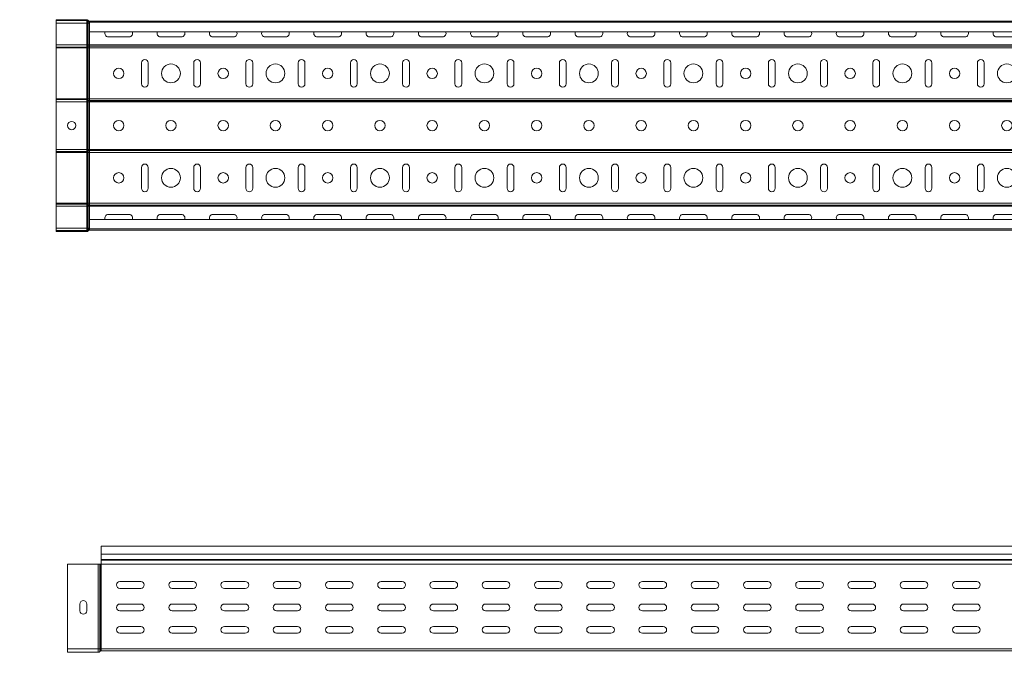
# Model space of a CAD drawing. Header units: millimetres. Extents: x -687 to 2818, y -3045 to -131.
# Tile 6 of 11: x 255 to 1198, y -1517 to -906. Entities that reach past the tile are written whole.
import ezdxf

# ---------------------------------------------------------------- set-up
doc = ezdxf.new("R2010")
doc.units = ezdxf.units.MM
doc.styles.add('SLDTEXTSTYLE0', font='TXT', dxfattribs={"width": 0.7, "bigfont": 'bigfont'})

msp = doc.modelspace()

# ---------------------------------------------------------------- linework, layer by layer
at = {"color": 7, "linetype": 'Continuous', "lineweight": 15}
for p, q in [((319.55, -906), (290.22, -906)), ((290.22, -906.9), (290.22, -906)), ((319.55, -906.9), (290.22, -906.9)), ((290.22, -906.9), (290.22, -909.2)), ((319.55, -909.2), (290.22, -909.2)), ((290.22, -909.2), (290.22, -930.2)), ((319.55, -906.9), (319.55, -906)), ((319.55, -906.9), (319.55, -909.2)), ((320.21, -909.2), (319.55, -909.2)), ((319.55, -909.2), (319.55, -930.2)), ((320.21, -907.19), (320.88, -906.59)), ((320.69, -907.71), (320.21, -907.19)), ((320.21, -907.19), (320.21, -909.2)), ((320.69, -909.2), (320.21, -909.2)), ((320.21, -909.2), (320.21, -930.2)), ((320.69, -907.71), (321.35, -907.1)), ((320.69, -907.71), (320.69, -909.2)), ((322.02, -909.2), (320.69, -909.2)), ((320.69, -909.2), (320.69, -930.2)), ((321.35, -907.1), (320.88, -906.59)), ((322.22, -907.4), (322.02, -907.4)), ((322.02, -908.3), (322.02, -907.4)), ((322.22, -908.3), (322.02, -908.3)), ((322.02, -908.3), (322.02, -909.2)), ((322.22, -909.2), (322.02, -909.2)), ((322.02, -909.2), (322.02, -930.2)), ((322.22, -908.52), (322.22, -907.4)), ((322.22, -907.4), (2790.22, -907.4)), ((2790.22, -908.52), (322.22, -908.52)), ((322.22, -917.62), (322.22, -908.52)), ((322.22, -917.62), (2790.22, -917.62)), ((322.22, -917.62), (322.22, -930.2)), ((360.22, -922.39), (340.22, -922.39)), ((410.22, -922.39), (390.22, -922.39)), ((460.22, -922.39), (440.22, -922.39)), ((510.22, -922.39), (490.22, -922.39)), ((560.22, -922.39), (540.22, -922.39)), ((610.22, -922.39), (590.22, -922.39)), ((660.22, -922.39), (640.22, -922.39)), ((710.22, -922.39), (690.22, -922.39)), ((760.22, -922.39), (740.22, -922.39)), ((810.22, -922.39), (790.22, -922.39)), ((860.22, -922.39), (840.22, -922.39)), ((910.22, -922.39), (890.22, -922.39)), ((960.22, -922.39), (940.22, -922.39)), ((1010.22, -922.39), (990.22, -922.39)), ((1060.22, -922.39), (1040.22, -922.39)), ((1110.22, -922.39), (1090.22, -922.39)), ((1160.22, -922.39), (1140.22, -922.39)), ((1210.22, -922.39), (1190.22, -922.39)), ((319.55, -930.2), (290.22, -930.2)), ((290.22, -930.2), (290.22, -932.26)), ((319.55, -932.26), (290.22, -932.26)), ((290.22, -932.26), (290.22, -932.31)), ((319.55, -932.31), (290.22, -932.31)), ((290.22, -932.31), (290.22, -933.02)), ((320.21, -930.2), (319.55, -930.2)), ((319.55, -930.2), (319.55, -932.26)), ((319.55, -932.26), (319.55, -932.31)), ((319.55, -932.31), (319.55, -933.02)), ((320.69, -930.2), (320.21, -930.2)), ((320.21, -930.2), (320.21, -932.05)), ((320.69, -931.68), (320.21, -932.05)), ((320.69, -931.74), (320.21, -932.1)), ((320.21, -932.05), (320.21, -932.1)), ((320.21, -932.1), (320.21, -933.02)), ((322.02, -930.2), (320.69, -930.2)), ((320.69, -930.2), (320.69, -931.68)), ((320.69, -931.68), (320.69, -931.74)), ((320.69, -931.74), (320.69, -933.02)), ((322.02, -930.2), (322.02, -931.27)), ((322.22, -930.2), (322.02, -930.2)), ((322.22, -931.27), (322.02, -931.27)), ((322.02, -931.27), (322.02, -931.32)), ((322.02, -931.32), (322.02, -933.02)), ((322.22, -931.32), (322.02, -931.32)), ((322.22, -930.2), (322.22, -931.27)), ((322.22, -930.2), (2790.22, -930.2)), ((322.22, -931.27), (322.22, -931.32)), ((322.22, -931.27), (2790.22, -931.27)), ((322.22, -931.32), (2790.22, -931.32)), ((322.22, -931.32), (322.22, -933.02)), ((319.55, -933.02), (290.22, -933.02)), ((290.22, -933.02), (290.22, -981.78)), ((320.21, -933.02), (319.55, -933.02)), ((319.55, -933.02), (319.55, -981.78)), ((320.69, -933.02), (320.21, -933.02)), ((320.21, -933.02), (320.21, -981.78)), ((322.02, -933.02), (320.69, -933.02)), ((320.69, -933.02), (320.69, -981.78)), ((322.02, -933.02), (322.02, -981.78)), ((322.22, -933.02), (322.02, -933.02)), ((322.22, -933.02), (322.22, -981.78)), ((322.22, -933.02), (2790.22, -933.02)), ((371.97, -967.4), (371.97, -947.4)), ((378.47, -947.4), (378.47, -967.4)), ((421.97, -967.4), (421.97, -947.4)), ((428.47, -947.4), (428.47, -967.4)), ((471.97, -967.4), (471.97, -947.4)), ((478.47, -947.4), (478.47, -967.4)), ((521.97, -967.4), (521.97, -947.4)), ((528.47, -947.4), (528.47, -967.4)), ((571.97, -967.4), (571.97, -947.4)), ((578.47, -947.4), (578.47, -967.4)), ((621.97, -967.4), (621.97, -947.4)), ((628.47, -947.4), (628.47, -967.4)), ((671.97, -967.4), (671.97, -947.4)), ((678.47, -947.4), (678.47, -967.4)), ((721.97, -967.4), (721.97, -947.4)), ((728.47, -947.4), (728.47, -967.4)), ((771.97, -967.4), (771.97, -947.4)), ((778.47, -947.4), (778.47, -967.4)), ((821.97, -967.4), (821.97, -947.4)), ((828.47, -947.4), (828.47, -967.4)), ((871.97, -967.4), (871.97, -947.4)), ((878.47, -947.4), (878.47, -967.4)), ((921.97, -967.4), (921.97, -947.4)), ((928.47, -947.4), (928.47, -967.4)), ((971.97, -967.4), (971.97, -947.4)), ((978.47, -947.4), (978.47, -967.4)), ((1021.97, -967.4), (1021.97, -947.4)), ((1028.47, -947.4), (1028.47, -967.4)), ((1071.97, -967.4), (1071.97, -947.4)), ((1078.47, -947.4), (1078.47, -967.4)), ((1121.97, -967.4), (1121.97, -947.4)), ((1128.47, -947.4), (1128.47, -967.4)), ((1171.97, -967.4), (1171.97, -947.4)), ((1178.47, -947.4), (1178.47, -967.4)), ((319.55, -981.78), (290.22, -981.78)), ((290.22, -981.78), (290.22, -982.48)), ((319.55, -982.48), (290.22, -982.48)), ((290.22, -982.48), (290.22, -982.54)), ((319.55, -982.54), (290.22, -982.54)), ((290.22, -982.54), (290.22, -984.59)), ((319.55, -984.59), (290.22, -984.59)), ((290.22, -984.59), (290.22, -1030.2)), ((320.21, -981.78), (319.55, -981.78)), ((319.55, -981.78), (319.55, -982.48)), ((319.55, -982.48), (319.55, -982.54)), ((319.55, -982.54), (319.55, -984.59)), ((320.21, -984.59), (319.55, -984.59)), ((319.55, -984.59), (319.55, -1030.2)), ((320.69, -981.78), (320.21, -981.78)), ((320.21, -981.78), (320.21, -982.69)), ((320.69, -983.06), (320.21, -982.69)), ((320.21, -982.69), (320.21, -982.75)), ((320.69, -983.12), (320.21, -982.75)), ((320.21, -982.75), (320.21, -984.59)), ((320.69, -984.59), (320.21, -984.59)), ((320.21, -984.59), (320.21, -1030.2)), ((322.02, -981.78), (320.69, -981.78)), ((320.69, -981.78), (320.69, -983.06)), ((320.69, -983.06), (320.69, -983.12)), ((320.69, -983.12), (320.69, -984.59)), ((322.02, -984.59), (320.69, -984.59)), ((320.69, -984.59), (320.69, -1030.2)), ((322.22, -981.78), (322.02, -981.78)), ((322.02, -981.78), (322.02, -983.47)), ((322.22, -983.47), (322.02, -983.47)), ((322.02, -983.47), (322.02, -983.53)), ((322.22, -983.53), (322.02, -983.53)), ((322.02, -983.53), (322.02, -984.59)), ((322.22, -984.59), (322.02, -984.59)), ((322.02, -984.59), (322.02, -1030.2)), ((322.22, -981.78), (2790.22, -981.78)), ((322.22, -981.78), (322.22, -983.47)), ((322.22, -983.47), (2790.22, -983.47)), ((322.22, -983.47), (322.22, -983.53)), ((322.22, -983.53), (2790.22, -983.53)), ((322.22, -983.53), (322.22, -984.59)), ((322.22, -984.59), (2790.22, -984.59)), ((322.22, -984.59), (322.22, -1030.2)), ((319.55, -1030.2), (290.22, -1030.2)), ((290.22, -1030.2), (290.22, -1032.26)), ((319.55, -1032.26), (290.22, -1032.26)), ((290.22, -1032.26), (290.22, -1032.31)), ((319.55, -1032.31), (290.22, -1032.31)), ((290.22, -1032.31), (290.22, -1033.02)), ((319.55, -1033.02), (290.22, -1033.02)), ((290.22, -1033.02), (290.22, -1081.78)), ((320.21, -1030.2), (319.55, -1030.2)), ((319.55, -1030.2), (319.55, -1032.26)), ((319.55, -1032.26), (319.55, -1032.31)), ((319.55, -1032.31), (319.55, -1033.02)), ((320.21, -1033.02), (319.55, -1033.02)), ((319.55, -1033.02), (319.55, -1081.78)), ((320.69, -1030.2), (320.21, -1030.2)), ((320.21, -1030.2), (320.21, -1032.05)), ((320.69, -1031.68), (320.21, -1032.05)), ((320.69, -1031.74), (320.21, -1032.1)), ((320.21, -1032.05), (320.21, -1032.1)), ((320.21, -1032.1), (320.21, -1033.02)), ((320.69, -1033.02), (320.21, -1033.02)), ((320.21, -1033.02), (320.21, -1081.78)), ((322.02, -1030.2), (320.69, -1030.2)), ((320.69, -1030.2), (320.69, -1031.68)), ((320.69, -1031.68), (320.69, -1031.74)), ((320.69, -1031.74), (320.69, -1033.02)), ((322.02, -1033.02), (320.69, -1033.02)), ((320.69, -1033.02), (320.69, -1081.78)), ((322.02, -1030.2), (322.02, -1031.27)), ((322.22, -1030.2), (322.02, -1030.2)), ((322.22, -1031.27), (322.02, -1031.27)), ((322.02, -1031.27), (322.02, -1031.32)), ((322.02, -1031.32), (322.02, -1033.02)), ((322.22, -1031.32), (322.02, -1031.32)), ((322.22, -1033.02), (322.02, -1033.02)), ((322.02, -1033.02), (322.02, -1081.78)), ((322.22, -1030.2), (2790.22, -1030.2)), ((322.22, -1030.2), (322.22, -1031.27)), ((322.22, -1031.27), (322.22, -1031.32)), ((322.22, -1031.27), (2790.22, -1031.27)), ((322.22, -1031.32), (322.22, -1033.02)), ((322.22, -1031.32), (2790.22, -1031.32)), ((322.22, -1033.02), (322.22, -1081.78)), ((322.22, -1033.02), (2790.22, -1033.02)), ((371.97, -1067.4), (371.97, -1047.4)), ((378.47, -1047.4), (378.47, -1067.4)), ((421.97, -1067.4), (421.97, -1047.4)), ((428.47, -1047.4), (428.47, -1067.4)), ((471.97, -1067.4), (471.97, -1047.4)), ((478.47, -1047.4), (478.47, -1067.4)), ((521.97, -1067.4), (521.97, -1047.4)), ((528.47, -1047.4), (528.47, -1067.4)), ((571.97, -1067.4), (571.97, -1047.4)), ((578.47, -1047.4), (578.47, -1067.4)), ((621.97, -1067.4), (621.97, -1047.4)), ((628.47, -1047.4), (628.47, -1067.4)), ((671.97, -1067.4), (671.97, -1047.4)), ((678.47, -1047.4), (678.47, -1067.4)), ((721.97, -1067.4), (721.97, -1047.4)), ((728.47, -1047.4), (728.47, -1067.4)), ((771.97, -1067.4), (771.97, -1047.4)), ((778.47, -1047.4), (778.47, -1067.4)), ((821.97, -1067.4), (821.97, -1047.4)), ((828.47, -1047.4), (828.47, -1067.4)), ((871.97, -1067.4), (871.97, -1047.4)), ((878.47, -1047.4), (878.47, -1067.4)), ((921.97, -1067.4), (921.97, -1047.4)), ((928.47, -1047.4), (928.47, -1067.4)), ((971.97, -1067.4), (971.97, -1047.4)), ((978.47, -1047.4), (978.47, -1067.4)), ((1021.97, -1067.4), (1021.97, -1047.4)), ((1028.47, -1047.4), (1028.47, -1067.4)), ((1071.97, -1067.4), (1071.97, -1047.4)), ((1078.47, -1047.4), (1078.47, -1067.4)), ((1121.97, -1067.4), (1121.97, -1047.4)), ((1128.47, -1047.4), (1128.47, -1067.4)), ((1171.97, -1067.4), (1171.97, -1047.4)), ((1178.47, -1047.4), (1178.47, -1067.4)), ((319.55, -1081.78), (290.22, -1081.78)), ((290.22, -1081.78), (290.22, -1082.48)), ((319.55, -1082.48), (290.22, -1082.48)), ((290.22, -1082.48), (290.22, -1082.54)), ((319.55, -1082.54), (290.22, -1082.54)), ((290.22, -1082.54), (290.22, -1084.59)), ((320.21, -1081.78), (319.55, -1081.78)), ((319.55, -1081.78), (319.55, -1082.48)), ((319.55, -1082.48), (319.55, -1082.54)), ((319.55, -1082.54), (319.55, -1084.59)), ((320.69, -1081.78), (320.21, -1081.78)), ((320.21, -1081.78), (320.21, -1082.69)), ((320.69, -1083.06), (320.21, -1082.69)), ((320.21, -1082.69), (320.21, -1082.75)), ((320.69, -1083.12), (320.21, -1082.75)), ((320.21, -1082.75), (320.21, -1084.59)), ((322.02, -1081.78), (320.69, -1081.78)), ((320.69, -1081.78), (320.69, -1083.06)), ((320.69, -1083.06), (320.69, -1083.12)), ((320.69, -1083.12), (320.69, -1084.59)), ((322.22, -1081.78), (322.02, -1081.78)), ((322.02, -1081.78), (322.02, -1083.47)), ((322.22, -1083.47), (322.02, -1083.47)), ((322.02, -1083.47), (322.02, -1083.53)), ((322.22, -1083.53), (322.02, -1083.53)), ((322.02, -1083.53), (322.02, -1084.59)), ((322.22, -1081.78), (2790.22, -1081.78)), ((322.22, -1081.78), (322.22, -1083.47)), ((322.22, -1083.47), (2790.22, -1083.47)), ((322.22, -1083.47), (322.22, -1083.53)), ((322.22, -1083.53), (2790.22, -1083.53)), ((322.22, -1083.53), (322.22, -1084.59)), ((319.55, -1084.59), (290.22, -1084.59)), ((290.22, -1084.59), (290.22, -1105.6)), ((320.21, -1084.59), (319.55, -1084.59)), ((319.55, -1084.59), (319.55, -1105.6)), ((320.69, -1084.59), (320.21, -1084.59)), ((320.21, -1084.59), (320.21, -1105.6)), ((322.02, -1084.59), (320.69, -1084.59)), ((320.69, -1084.59), (320.69, -1105.6)), ((322.22, -1084.59), (322.02, -1084.59)), ((322.02, -1084.59), (322.02, -1105.6)), ((322.22, -1084.59), (2790.22, -1084.59)), ((322.22, -1084.59), (322.22, -1097.17)), ((340.22, -1092.41), (360.22, -1092.41)), ((390.22, -1092.41), (410.22, -1092.41)), ((440.22, -1092.41), (460.22, -1092.41)), ((490.22, -1092.41), (510.22, -1092.41)), ((540.22, -1092.41), (560.22, -1092.41)), ((590.22, -1092.41), (610.22, -1092.41)), ((640.22, -1092.41), (660.22, -1092.41)), ((690.22, -1092.41), (710.22, -1092.41)), ((740.22, -1092.41), (760.22, -1092.41)), ((790.22, -1092.41), (810.22, -1092.41)), ((840.22, -1092.41), (860.22, -1092.41)), ((890.22, -1092.41), (910.22, -1092.41)), ((940.22, -1092.41), (960.22, -1092.41)), ((990.22, -1092.41), (1010.22, -1092.41)), ((1040.22, -1092.41), (1060.22, -1092.41)), ((1090.22, -1092.41), (1110.22, -1092.41)), ((1140.22, -1092.41), (1160.22, -1092.41)), ((1190.22, -1092.41), (1210.22, -1092.41)), ((2790.22, -1097.17), (322.22, -1097.17)), ((322.22, -1106.27), (322.22, -1097.17)), ((319.55, -1105.6), (290.22, -1105.6)), ((290.22, -1105.6), (290.22, -1107.9)), ((290.22, -1107.9), (290.22, -1108.8)), ((319.55, -1107.9), (290.22, -1107.9)), ((319.55, -1108.8), (290.22, -1108.8)), ((319.55, -1105.6), (319.55, -1107.9)), ((320.21, -1105.6), (319.55, -1105.6)), ((319.55, -1107.9), (319.55, -1108.8)), ((320.69, -1105.6), (320.21, -1105.6)), ((320.21, -1105.6), (320.21, -1107.6)), ((320.69, -1107.09), (320.21, -1107.6)), ((320.21, -1107.6), (320.88, -1108.21)), ((322.02, -1105.6), (320.69, -1105.6)), ((320.69, -1105.6), (320.69, -1107.09)), ((320.69, -1107.09), (321.35, -1107.69)), ((321.35, -1107.69), (320.88, -1108.21)), ((322.02, -1105.6), (322.02, -1106.5)), ((322.22, -1105.6), (322.02, -1105.6)), ((322.02, -1106.5), (322.02, -1107.4)), ((322.22, -1106.5), (322.02, -1106.5)), ((322.22, -1107.4), (322.02, -1107.4)), ((322.22, -1106.27), (2790.22, -1106.27)), ((322.22, -1107.4), (322.22, -1106.27)), ((322.22, -1107.4), (2790.22, -1107.4)), ((2801.35, -1410.1), (333.35, -1410.1)), ((333.35, -1417.56), (333.35, -1410.1)), ((333.35, -1417.56), (2801.35, -1417.56)), ((333.35, -1422.87), (333.35, -1417.56)), ((333.35, -1422.87), (2801.35, -1422.87)), ((333.35, -1423.23), (333.35, -1422.87)), ((330.68, -1427.36), (301.35, -1427.36)), ((301.35, -1508.3), (301.35, -1427.36)), ((330.68, -1508.3), (330.68, -1427.36)), ((332.01, -1427.36), (330.68, -1427.36)), ((332.01, -1508.3), (332.01, -1427.36)), ((332.49, -1427.36), (332.01, -1427.36)), ((332.49, -1508.3), (332.49, -1427.36)), ((333.15, -1427.36), (332.49, -1427.36)), ((333.15, -1508.3), (333.15, -1427.36)), ((333.35, -1427.36), (333.15, -1427.36)), ((333.35, -1423.23), (2801.35, -1423.23)), ((333.35, -1427.36), (333.35, -1423.23)), ((333.35, -1427.36), (2801.35, -1427.36)), ((333.35, -1508.3), (333.35, -1427.36)), ((371.35, -1443.85), (351.35, -1443.85)), ((351.35, -1450.35), (371.35, -1450.35)), ((421.35, -1443.85), (401.35, -1443.85)), ((401.35, -1450.35), (421.35, -1450.35)), ((471.35, -1443.85), (451.35, -1443.85)), ((451.35, -1450.35), (471.35, -1450.35)), ((521.35, -1443.85), (501.35, -1443.85)), ((501.35, -1450.35), (521.35, -1450.35)), ((571.35, -1443.85), (551.35, -1443.85)), ((551.35, -1450.35), (571.35, -1450.35)), ((621.35, -1443.85), (601.35, -1443.85)), ((601.35, -1450.35), (621.35, -1450.35)), ((671.35, -1443.85), (651.35, -1443.85)), ((651.35, -1450.35), (671.35, -1450.35)), ((721.35, -1443.85), (701.35, -1443.85)), ((701.35, -1450.35), (721.35, -1450.35)), ((771.35, -1443.85), (751.35, -1443.85)), ((751.35, -1450.35), (771.35, -1450.35)), ((821.35, -1443.85), (801.35, -1443.85)), ((801.35, -1450.35), (821.35, -1450.35)), ((871.35, -1443.85), (851.35, -1443.85)), ((851.35, -1450.35), (871.35, -1450.35)), ((921.35, -1443.85), (901.35, -1443.85)), ((901.35, -1450.35), (921.35, -1450.35)), ((971.35, -1443.85), (951.35, -1443.85)), ((951.35, -1450.35), (971.35, -1450.35)), ((1021.35, -1443.85), (1001.35, -1443.85)), ((1001.35, -1450.35), (1021.35, -1450.35)), ((1071.35, -1443.85), (1051.35, -1443.85)), ((1051.35, -1450.35), (1071.35, -1450.35)), ((1121.35, -1443.85), (1101.35, -1443.85)), ((1101.35, -1450.35), (1121.35, -1450.35)), ((1171.35, -1443.85), (1151.35, -1443.85)), ((1151.35, -1450.35), (1171.35, -1450.35)), ((313.1, -1465.37), (313.1, -1471.87)), ((319.6, -1471.87), (319.6, -1465.37)), ((371.35, -1465.35), (351.35, -1465.35)), ((421.35, -1465.35), (401.35, -1465.35)), ((471.35, -1465.35), (451.35, -1465.35)), ((521.35, -1465.35), (501.35, -1465.35)), ((571.35, -1465.35), (551.35, -1465.35)), ((621.35, -1465.35), (601.35, -1465.35)), ((671.35, -1465.35), (651.35, -1465.35)), ((721.35, -1465.35), (701.35, -1465.35)), ((771.35, -1465.35), (751.35, -1465.35)), ((821.35, -1465.35), (801.35, -1465.35)), ((871.35, -1465.35), (851.35, -1465.35)), ((921.35, -1465.35), (901.35, -1465.35)), ((971.35, -1465.35), (951.35, -1465.35)), ((1021.35, -1465.35), (1001.35, -1465.35)), ((1071.35, -1465.35), (1051.35, -1465.35)), ((1121.35, -1465.35), (1101.35, -1465.35)), ((1171.35, -1465.35), (1151.35, -1465.35)), ((351.35, -1471.85), (371.35, -1471.85)), ((401.35, -1471.85), (421.35, -1471.85)), ((451.35, -1471.85), (471.35, -1471.85)), ((501.35, -1471.85), (521.35, -1471.85)), ((551.35, -1471.85), (571.35, -1471.85)), ((601.35, -1471.85), (621.35, -1471.85)), ((651.35, -1471.85), (671.35, -1471.85)), ((701.35, -1471.85), (721.35, -1471.85)), ((751.35, -1471.85), (771.35, -1471.85)), ((801.35, -1471.85), (821.35, -1471.85)), ((851.35, -1471.85), (871.35, -1471.85)), ((901.35, -1471.85), (921.35, -1471.85)), ((951.35, -1471.85), (971.35, -1471.85)), ((1001.35, -1471.85), (1021.35, -1471.85)), ((1051.35, -1471.85), (1071.35, -1471.85)), ((1101.35, -1471.85), (1121.35, -1471.85)), ((1151.35, -1471.85), (1171.35, -1471.85)), ((371.35, -1486.85), (351.35, -1486.85)), ((421.35, -1486.85), (401.35, -1486.85)), ((471.35, -1486.85), (451.35, -1486.85)), ((521.35, -1486.85), (501.35, -1486.85)), ((571.35, -1486.85), (551.35, -1486.85)), ((621.35, -1486.85), (601.35, -1486.85)), ((671.35, -1486.85), (651.35, -1486.85)), ((721.35, -1486.85), (701.35, -1486.85)), ((771.35, -1486.85), (751.35, -1486.85)), ((821.35, -1486.85), (801.35, -1486.85)), ((871.35, -1486.85), (851.35, -1486.85)), ((921.35, -1486.85), (901.35, -1486.85)), ((971.35, -1486.85), (951.35, -1486.85)), ((1021.35, -1486.85), (1001.35, -1486.85)), ((1071.35, -1486.85), (1051.35, -1486.85)), ((1121.35, -1486.85), (1101.35, -1486.85)), ((1171.35, -1486.85), (1151.35, -1486.85)), ((351.35, -1493.35), (371.35, -1493.35)), ((401.35, -1493.35), (421.35, -1493.35)), ((451.35, -1493.35), (471.35, -1493.35)), ((501.35, -1493.35), (521.35, -1493.35)), ((551.35, -1493.35), (571.35, -1493.35)), ((601.35, -1493.35), (621.35, -1493.35)), ((651.35, -1493.35), (671.35, -1493.35)), ((701.35, -1493.35), (721.35, -1493.35)), ((751.35, -1493.35), (771.35, -1493.35)), ((801.35, -1493.35), (821.35, -1493.35)), ((851.35, -1493.35), (871.35, -1493.35)), ((901.35, -1493.35), (921.35, -1493.35)), ((951.35, -1493.35), (971.35, -1493.35)), ((1001.35, -1493.35), (1021.35, -1493.35)), ((1051.35, -1493.35), (1071.35, -1493.35)), ((1101.35, -1493.35), (1121.35, -1493.35)), ((1151.35, -1493.35), (1171.35, -1493.35)), ((330.68, -1508.3), (301.35, -1508.3)), ((301.35, -1511.5), (301.35, -1508.3)), ((330.68, -1511.5), (301.35, -1511.5)), ((330.68, -1511.5), (330.68, -1508.3)), ((332.01, -1508.3), (330.68, -1508.3)), ((332.01, -1510.91), (332.01, -1508.3)), ((332.49, -1508.3), (332.01, -1508.3)), ((332.49, -1510.4), (332.01, -1510.91)), ((332.49, -1510.4), (332.49, -1508.3)), ((333.15, -1508.3), (332.49, -1508.3)), ((333.15, -1510.1), (333.15, -1508.3)), ((333.35, -1508.3), (333.15, -1508.3)), ((333.35, -1510.1), (333.15, -1510.1)), ((333.35, -1508.3), (2801.35, -1508.3)), ((333.35, -1510.1), (333.35, -1508.3)), ((333.35, -1510.1), (2801.35, -1510.1))]:
    msp.add_line(p, q, dxfattribs=at)
for centre, radius in [((400.22, -957.4), 9), ((500.22, -957.4), 9), ((600.22, -957.4), 9), ((700.22, -957.4), 9), ((800.22, -957.4), 9), ((900.22, -957.4), 9), ((1000.22, -957.4), 9), ((1100.22, -957.4), 9), ((1200.22, -957.4), 9), ((350.22, -957.4), 5), ((450.22, -957.4), 5), ((550.22, -957.4), 5), ((650.22, -957.4), 5), ((750.22, -957.4), 5), ((850.22, -957.4), 5), ((950.22, -957.4), 5), ((1050.22, -957.4), 5), ((1150.22, -957.4), 5), ((305.22, -1007.4), 4), ((350.22, -1007.4), 5), ((400.22, -1007.4), 5), ((450.22, -1007.4), 5), ((500.22, -1007.4), 5), ((550.22, -1007.4), 5), ((600.22, -1007.4), 5), ((650.22, -1007.4), 5), ((700.22, -1007.4), 5), ((750.22, -1007.4), 5), ((800.22, -1007.4), 5), ((850.22, -1007.4), 5), ((900.22, -1007.4), 5), ((950.22, -1007.4), 5), ((1000.22, -1007.4), 5), ((1050.22, -1007.4), 5), ((1100.22, -1007.4), 5), ((1150.22, -1007.4), 5), ((1200.22, -1007.4), 5), ((350.22, -1057.4), 5), ((400.22, -1057.4), 9), ((450.22, -1057.4), 5), ((500.22, -1057.4), 9), ((550.22, -1057.4), 5), ((600.22, -1057.4), 9), ((650.22, -1057.4), 5), ((700.22, -1057.4), 9), ((750.22, -1057.4), 5), ((800.22, -1057.4), 9), ((850.22, -1057.4), 5), ((900.22, -1057.4), 9), ((950.22, -1057.4), 5), ((1000.22, -1057.4), 9), ((1050.22, -1057.4), 5), ((1100.22, -1057.4), 9), ((1150.22, -1057.4), 5), ((1200.22, -1057.4), 9)]:
    msp.add_circle(centre, radius, dxfattribs=at)
for centre, radius, start, end in [((319.55, -907.8), 1.8, 42.31411, 90), ((319.55, -907.8), 0.9, 42.31411, 90), ((322.02, -906.5), 1.8, 222.31411, 270), ((322.02, -906.5), 0.9, 222.31411, 270), ((340.22, -919.14), 3.25, 152.21508, 270), ((360.22, -919.14), 3.25, 270, 27.78492), ((390.22, -919.14), 3.25, 152.21508, 270), ((410.22, -919.14), 3.25, 270, 27.78492), ((440.22, -919.14), 3.25, 152.21508, 270), ((460.22, -919.14), 3.25, 270, 27.78492), ((490.22, -919.14), 3.25, 152.21508, 270), ((510.22, -919.14), 3.25, 270, 27.78492), ((540.22, -919.14), 3.25, 152.21508, 270), ((560.22, -919.14), 3.25, 270, 27.78492), ((590.22, -919.14), 3.25, 152.21508, 270), ((610.22, -919.14), 3.25, 270, 27.78492), ((640.22, -919.14), 3.25, 152.21508, 270), ((660.22, -919.14), 3.25, 270, 27.78492), ((690.22, -919.14), 3.25, 152.21508, 270), ((710.22, -919.14), 3.25, 270, 27.78492), ((740.22, -919.14), 3.25, 152.21508, 270), ((760.22, -919.14), 3.25, 270, 27.78492), ((790.22, -919.14), 3.25, 152.21508, 270), ((810.22, -919.14), 3.25, 270, 27.78492), ((840.22, -919.14), 3.25, 152.21508, 270), ((860.22, -919.14), 3.25, 270, 27.78492), ((890.22, -919.14), 3.25, 152.21508, 270), ((910.22, -919.14), 3.25, 270, 27.78492), ((940.22, -919.14), 3.25, 152.21508, 270), ((960.22, -919.14), 3.25, 270, 27.78492), ((990.22, -919.14), 3.25, 152.21508, 270), ((1010.22, -919.14), 3.25, 270, 27.78492), ((1040.22, -919.14), 3.25, 152.21508, 270), ((1060.22, -919.14), 3.25, 270, 27.78492), ((1090.22, -919.14), 3.25, 152.21508, 270), ((1110.22, -919.14), 3.25, 270, 27.78492), ((1140.22, -919.14), 3.25, 152.21508, 270), ((1160.22, -919.14), 3.25, 270, 27.78492), ((1190.22, -919.14), 3.25, 152.21508, 270), ((319.57, -931.16), 1.1, 268.80575, 305.90277), ((319.57, -931.22), 1.1, 268.80575, 305.90277), ((321.97, -933.46), 2.19, 88.80575, 125.90277), ((321.97, -933.51), 2.19, 88.80575, 125.90277), ((375.22, -947.4), 3.25, 0, 180), ((425.22, -947.4), 3.25, 0, 180), ((475.22, -947.4), 3.25, 0, 180), ((525.22, -947.4), 3.25, 0, 180), ((575.22, -947.4), 3.25, 0, 180), ((625.22, -947.4), 3.25, 0, 180), ((675.22, -947.4), 3.25, 0, 180), ((725.22, -947.4), 3.25, 0, 180), ((775.22, -947.4), 3.25, 0, 180), ((825.22, -947.4), 3.25, 0, 180), ((875.22, -947.4), 3.25, 0, 180), ((925.22, -947.4), 3.25, 0, 180), ((975.22, -947.4), 3.25, 0, 180), ((1025.22, -947.4), 3.25, 0, 180), ((1075.22, -947.4), 3.25, 0, 180), ((1125.22, -947.4), 3.25, 0, 180), ((1175.22, -947.4), 3.25, 0, 180), ((375.22, -967.4), 3.25, 180, 0), ((425.22, -967.4), 3.25, 180, 0), ((475.22, -967.4), 3.25, 180, 0), ((525.22, -967.4), 3.25, 180, 0), ((575.22, -967.4), 3.25, 180, 0), ((625.22, -967.4), 3.25, 180, 0), ((675.22, -967.4), 3.25, 180, 0), ((725.22, -967.4), 3.25, 180, 0), ((775.22, -967.4), 3.25, 180, 0), ((825.22, -967.4), 3.25, 180, 0), ((875.22, -967.4), 3.25, 180, 0), ((925.22, -967.4), 3.25, 180, 0), ((975.22, -967.4), 3.25, 180, 0), ((1025.22, -967.4), 3.25, 180, 0), ((1075.22, -967.4), 3.25, 180, 0), ((1125.22, -967.4), 3.25, 180, 0), ((1175.22, -967.4), 3.25, 180, 0), ((319.57, -983.58), 1.1, 54.09723, 91.19425), ((319.57, -983.64), 1.1, 54.09723, 91.19425), ((321.97, -981.28), 2.19, 234.09723, 271.19425), ((321.97, -981.34), 2.19, 234.09723, 271.19425), ((319.57, -1031.16), 1.1, 268.80575, 305.90277), ((319.57, -1031.22), 1.1, 268.80575, 305.90277), ((321.97, -1033.46), 2.19, 88.80575, 125.90277), ((321.97, -1033.51), 2.19, 88.80575, 125.90277), ((375.22, -1047.4), 3.25, 0, 180), ((425.22, -1047.4), 3.25, 0, 180), ((475.22, -1047.4), 3.25, 0, 180), ((525.22, -1047.4), 3.25, 0, 180), ((575.22, -1047.4), 3.25, 0, 180), ((625.22, -1047.4), 3.25, 0, 180), ((675.22, -1047.4), 3.25, 0, 180), ((725.22, -1047.4), 3.25, 0, 180), ((775.22, -1047.4), 3.25, 0, 180), ((825.22, -1047.4), 3.25, 0, 180), ((875.22, -1047.4), 3.25, 0, 180), ((925.22, -1047.4), 3.25, 0, 180), ((975.22, -1047.4), 3.25, 0, 180), ((1025.22, -1047.4), 3.25, 0, 180), ((1075.22, -1047.4), 3.25, 0, 180), ((1125.22, -1047.4), 3.25, 0, 180), ((1175.22, -1047.4), 3.25, 0, 180), ((375.22, -1067.4), 3.25, 180, 0), ((425.22, -1067.4), 3.25, 180, 0), ((475.22, -1067.4), 3.25, 180, 0), ((525.22, -1067.4), 3.25, 180, 0), ((575.22, -1067.4), 3.25, 180, 0), ((625.22, -1067.4), 3.25, 180, 0), ((675.22, -1067.4), 3.25, 180, 0), ((725.22, -1067.4), 3.25, 180, 0), ((775.22, -1067.4), 3.25, 180, 0), ((825.22, -1067.4), 3.25, 180, 0), ((875.22, -1067.4), 3.25, 180, 0), ((925.22, -1067.4), 3.25, 180, 0), ((975.22, -1067.4), 3.25, 180, 0), ((1025.22, -1067.4), 3.25, 180, 0), ((1075.22, -1067.4), 3.25, 180, 0), ((1125.22, -1067.4), 3.25, 180, 0), ((1175.22, -1067.4), 3.25, 180, 0), ((319.57, -1083.58), 1.1, 54.09723, 91.19425), ((319.57, -1083.64), 1.1, 54.09723, 91.19425), ((321.97, -1081.28), 2.19, 234.09723, 271.19425), ((321.97, -1081.34), 2.19, 234.09723, 271.19425), ((340.22, -1095.66), 3.25, 90, 207.78492), ((360.22, -1095.66), 3.25, 332.21508, 90), ((390.22, -1095.66), 3.25, 90, 207.78492), ((410.22, -1095.66), 3.25, 332.21508, 90), ((440.22, -1095.66), 3.25, 90, 207.78492), ((460.22, -1095.66), 3.25, 332.21508, 90), ((490.22, -1095.66), 3.25, 90, 207.78492), ((510.22, -1095.66), 3.25, 332.21508, 90), ((540.22, -1095.66), 3.25, 90, 207.78492), ((560.22, -1095.66), 3.25, 332.21508, 90), ((590.22, -1095.66), 3.25, 90, 207.78492), ((610.22, -1095.66), 3.25, 332.21508, 90), ((640.22, -1095.66), 3.25, 90, 207.78492), ((660.22, -1095.66), 3.25, 332.21508, 90), ((690.22, -1095.66), 3.25, 90, 207.78492), ((710.22, -1095.66), 3.25, 332.21508, 90), ((740.22, -1095.66), 3.25, 90, 207.78492), ((760.22, -1095.66), 3.25, 332.21508, 90), ((790.22, -1095.66), 3.25, 90, 207.78492), ((810.22, -1095.66), 3.25, 332.21508, 90), ((840.22, -1095.66), 3.25, 90, 207.78492), ((860.22, -1095.66), 3.25, 332.21508, 90), ((890.22, -1095.66), 3.25, 90, 207.78492), ((910.22, -1095.66), 3.25, 332.21508, 90), ((940.22, -1095.66), 3.25, 90, 207.78492), ((960.22, -1095.66), 3.25, 332.21508, 90), ((990.22, -1095.66), 3.25, 90, 207.78492), ((1010.22, -1095.66), 3.25, 332.21508, 90), ((1040.22, -1095.66), 3.25, 90, 207.78492), ((1060.22, -1095.66), 3.25, 332.21508, 90), ((1090.22, -1095.66), 3.25, 90, 207.78492), ((1110.22, -1095.66), 3.25, 332.21508, 90), ((1140.22, -1095.66), 3.25, 90, 207.78492), ((1160.22, -1095.66), 3.25, 332.21508, 90), ((1190.22, -1095.66), 3.25, 90, 207.78492), ((319.55, -1107), 0.9, 270, 317.68589), ((319.55, -1107), 1.8, 270, 317.68589), ((322.02, -1108.3), 1.8, 90, 137.68589), ((322.02, -1108.3), 0.9, 90, 137.68589), ((351.35, -1447.1), 3.25, 90, 270), ((371.35, -1447.1), 3.25, 270, 90), ((401.35, -1447.1), 3.25, 90, 270), ((421.35, -1447.1), 3.25, 270, 90), ((451.35, -1447.1), 3.25, 90, 270), ((471.35, -1447.1), 3.25, 270, 90), ((501.35, -1447.1), 3.25, 90, 270), ((521.35, -1447.1), 3.25, 270, 90), ((551.35, -1447.1), 3.25, 90, 270), ((571.35, -1447.1), 3.25, 270, 90), ((601.35, -1447.1), 3.25, 90, 270), ((621.35, -1447.1), 3.25, 270, 90), ((651.35, -1447.1), 3.25, 90, 270), ((671.35, -1447.1), 3.25, 270, 90), ((701.35, -1447.1), 3.25, 90, 270), ((721.35, -1447.1), 3.25, 270, 90), ((751.35, -1447.1), 3.25, 90, 270), ((771.35, -1447.1), 3.25, 270, 90), ((801.35, -1447.1), 3.25, 90, 270), ((821.35, -1447.1), 3.25, 270, 90), ((851.35, -1447.1), 3.25, 90, 270), ((871.35, -1447.1), 3.25, 270, 90), ((901.35, -1447.1), 3.25, 90, 270), ((921.35, -1447.1), 3.25, 270, 90), ((951.35, -1447.1), 3.25, 90, 270), ((971.35, -1447.1), 3.25, 270, 90), ((1001.35, -1447.1), 3.25, 90, 270), ((1021.35, -1447.1), 3.25, 270, 90), ((1051.35, -1447.1), 3.25, 90, 270), ((1071.35, -1447.1), 3.25, 270, 90), ((1101.35, -1447.1), 3.25, 90, 270), ((1121.35, -1447.1), 3.25, 270, 90), ((1151.35, -1447.1), 3.25, 90, 270), ((1171.35, -1447.1), 3.25, 270, 90), ((316.35, -1465.37), 3.25, 0, 180), ((351.35, -1468.6), 3.25, 90, 270), ((371.35, -1468.6), 3.25, 270, 90), ((401.35, -1468.6), 3.25, 90, 270), ((421.35, -1468.6), 3.25, 270, 90), ((451.35, -1468.6), 3.25, 90, 270), ((471.35, -1468.6), 3.25, 270, 90), ((501.35, -1468.6), 3.25, 90, 270), ((521.35, -1468.6), 3.25, 270, 90), ((551.35, -1468.6), 3.25, 90, 270), ((571.35, -1468.6), 3.25, 270, 90), ((601.35, -1468.6), 3.25, 90, 270), ((621.35, -1468.6), 3.25, 270, 90), ((651.35, -1468.6), 3.25, 90, 270), ((671.35, -1468.6), 3.25, 270, 90), ((701.35, -1468.6), 3.25, 90, 270), ((721.35, -1468.6), 3.25, 270, 90), ((751.35, -1468.6), 3.25, 90, 270), ((771.35, -1468.6), 3.25, 270, 90), ((801.35, -1468.6), 3.25, 90, 270), ((821.35, -1468.6), 3.25, 270, 90), ((851.35, -1468.6), 3.25, 90, 270), ((871.35, -1468.6), 3.25, 270, 90), ((901.35, -1468.6), 3.25, 90, 270), ((921.35, -1468.6), 3.25, 270, 90), ((951.35, -1468.6), 3.25, 90, 270), ((971.35, -1468.6), 3.25, 270, 90), ((1001.35, -1468.6), 3.25, 90, 270), ((1021.35, -1468.6), 3.25, 270, 90), ((1051.35, -1468.6), 3.25, 90, 270), ((1071.35, -1468.6), 3.25, 270, 90), ((1101.35, -1468.6), 3.25, 90, 270), ((1121.35, -1468.6), 3.25, 270, 90), ((1151.35, -1468.6), 3.25, 90, 270), ((1171.35, -1468.6), 3.25, 270, 90), ((316.35, -1471.87), 3.25, 180, 0), ((351.35, -1490.1), 3.25, 90, 270), ((371.35, -1490.1), 3.25, 270, 90), ((401.35, -1490.1), 3.25, 90, 270), ((421.35, -1490.1), 3.25, 270, 90), ((451.35, -1490.1), 3.25, 90, 270), ((471.35, -1490.1), 3.25, 270, 90), ((501.35, -1490.1), 3.25, 90, 270), ((521.35, -1490.1), 3.25, 270, 90), ((551.35, -1490.1), 3.25, 90, 270), ((571.35, -1490.1), 3.25, 270, 90), ((601.35, -1490.1), 3.25, 90, 270), ((621.35, -1490.1), 3.25, 270, 90), ((651.35, -1490.1), 3.25, 90, 270), ((671.35, -1490.1), 3.25, 270, 90), ((701.35, -1490.1), 3.25, 90, 270), ((721.35, -1490.1), 3.25, 270, 90), ((751.35, -1490.1), 3.25, 90, 270), ((771.35, -1490.1), 3.25, 270, 90), ((801.35, -1490.1), 3.25, 90, 270), ((821.35, -1490.1), 3.25, 270, 90), ((851.35, -1490.1), 3.25, 90, 270), ((871.35, -1490.1), 3.25, 270, 90), ((901.35, -1490.1), 3.25, 90, 270), ((921.35, -1490.1), 3.25, 270, 90), ((951.35, -1490.1), 3.25, 90, 270), ((971.35, -1490.1), 3.25, 270, 90), ((1001.35, -1490.1), 3.25, 90, 270), ((1021.35, -1490.1), 3.25, 270, 90), ((1051.35, -1490.1), 3.25, 90, 270), ((1071.35, -1490.1), 3.25, 270, 90), ((1101.35, -1490.1), 3.25, 90, 270), ((1121.35, -1490.1), 3.25, 270, 90), ((1151.35, -1490.1), 3.25, 90, 270), ((1171.35, -1490.1), 3.25, 270, 90), ((330.68, -1509.7), 1.8, 270, 317.68589), ((333.15, -1511), 0.9, 90, 137.68589)]:
    msp.add_arc(centre, radius, start, end, dxfattribs=at)

# ---------------------------------------------------------------- texts
at = {"color": 7, "linetype": 'Continuous', "lineweight": 0, "insert": (-687.51, -1430), "char_height": 30, "attachment_point": 1, "style": 'SLDTEXTSTYLE0'}
msp.add_mtext('012313 \\M+1844C\\M+1844E\\M+1844D\\M+18448\\M+18453(\\M+1844D) -300\\M+18487100\\M+18481\\M+18482', dxfattribs=at)

doc.saveas('drawing.dxf')
